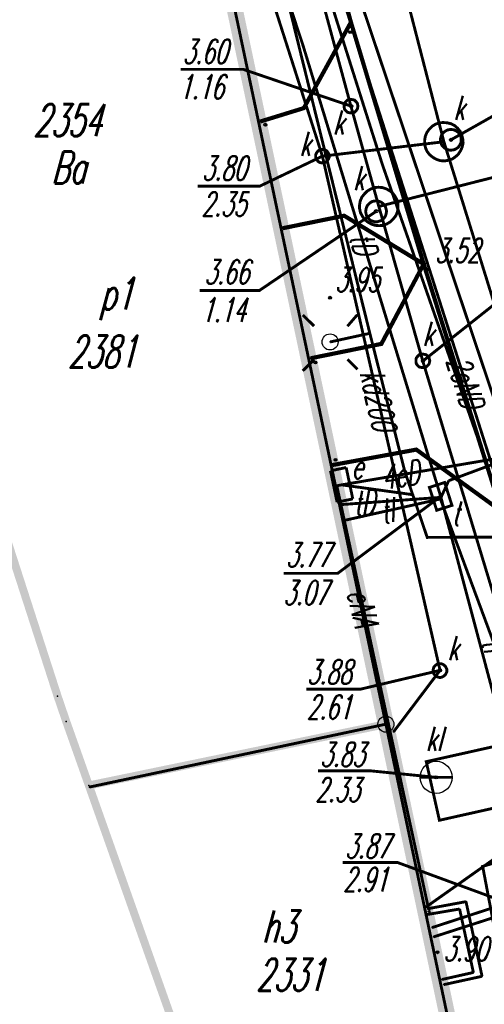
# Model space of a CAD drawing. Extents: x 6425777 to 6426103, y 6050596 to 6051176.
# Tile 42 of 72: x 6425803 to 6425818, y 6050941 to 6050972. Entities that reach past the tile are written whole.
import ezdxf

# ---------------------------------------------------------------- set-up
doc = ezdxf.new("R2010")
doc.units = 0
doc.header["$MEASUREMENT"] = 0
for name, pattern in [('BUR', [3, 2, -1]), ('GAP', [3, 2, -0.5, 0, -0.5]), ('GUZ', [1.5, 1, -0.5])]:
    doc.linetypes.add(name, pattern=pattern)
doc.layers.get('0').update_dxf_attribs({"linetype": 'CONTINUOUS'})
for name, color, linetype in [('202_punkt_graniczny', 7, 'CONTINUOUS'), ('210_oznaczenie_konturu_uzytku_gruntowego', 96, 'CONTINUOUS'), ('211_numer_dzialki_ewidencyjnej', 7, 'CONTINUOUS'), ('218_kontur_uzytku_gruntowego', 96, 'GUZ'), ('219_dzialka_ewidencyjna', 7, 'CONTINUOUS'), ('312_budynek_ewidencyjny', 7, 'CONTINUOUS'), ('312_oznaczenie_budynku_ewidencyjnego', 7, 'CONTINUOUS'), ('312_oznaczenie_budynku_ewidencyjnego_Atr124', 7, 'CONTINUOUS'), ('352_schody', 7, 'CONTINUOUS'), ('510_Podpora_jednoslupowa_symb__SEPOW', 7, 'CONTINUOUS'), ('GEO_KOM_szafa_elektroenergetyczna', 1, 'CONTINUOUS'), ('Granica_portu_morskiego', 141, 'BUR'), ('komora_podziemna___przewod_kanalizacyjny__powierzchnia_', 36, 'CONTINUOUS'), ('kraweznik__linia_', 7, 'CONTINUOUS'), ('latarnia__punkt_', 7, 'CONTINUOUS'), ('osadnik_kanalizacji_lokalnej__dol_Chambeau___punkt_', 36, 'CONTINUOUS'), ('osadnik_kanalizacji_lokalnej__dol_Chambeau___punkt__Atr17', 36, 'CONTINUOUS'), ('przewod_elektroenergetyczny__linia_', 1, 'CONTINUOUS'), ('przewod_elektroenergetyczny__linia__Atr1', 1, 'CONTINUOUS'), ('przewod_kanalizacyjny__linia_', 36, 'CONTINUOUS'), ('przewod_kanalizacyjny__linia__Atr1', 36, 'CONTINUOUS'), ('przewod_telekomunikacyjny__linia_', 30, 'CONTINUOUS'), ('przewod_telekomunikacyjny__linia__Atr1', 30, 'CONTINUOUS'), ('przewod_wodociagowy__linia_', 5, 'CONTINUOUS'), ('punkt_o_okreslonej_wysokosci__siec_kanalizacyjna_', 36, 'CONTINUOUS'), ('punkt_o_okreslonej_wysokosci__siec_kanalizacyjna__Atr2', 36, 'CONTINUOUS'), ('punkt_o_okreslonej_wysokosci__siec_kanalizacyjna__Atr3', 36, 'CONTINUOUS'), ('punkt_o_okreslonej_wysokosci__siec_telekomunikacyjna_', 30, 'CONTINUOUS'), ('punkt_o_okreslonej_wysokosci__siec_telekomunikacyjna__Atr2', 30, 'CONTINUOUS'), ('punkt_o_okreslonej_wysokosci__siec_telekomunikacyjna__Atr3', 30, 'CONTINUOUS'), ('punkt_wysokosciowy_sztuczny', 7, 'CONTINUOUS'), ('punkt_wysokosciowy_sztuczny_Atr2', 7, 'CONTINUOUS'), ('szafa_elektroenergetyczna__punkt_', 1, 'CONTINUOUS'), ('wlaz___siec_kanalizacyjna__powierzchnia_', 7, 'CONTINUOUS'), ('wlaz___siec_kanalizacyjna__powierzchnia__Atr17', 7, 'CONTINUOUS'), ('wlaz_prostokatny___siec_telekomunikacyjna__punkt_', 7, 'CONTINUOUS'), ('wlaz_prostokatny___siec_telekomunikacyjna__punkt__Atr17', 7, 'CONTINUOUS'), ('Zakres', 7, 'GAP')]:
    doc.layers.add(name, color=color, linetype=linetype)
doc.styles.get("Standard").update_dxf_attribs({"font": 'simplex.shx', "width": 0.85})

# ---------------------------------------------------------------- blocks, each defined once
blk = doc.blocks.new('202')
at = {"color": 0, "linetype": 'Continuous'}
blk.add_circle((0, 0), 0.5, dxfattribs=at)
blk = doc.blocks.new('801')
at = {"color": 0, "linetype": 'Continuous'}
blk.add_circle((0, 0), 0.1, dxfattribs=at)

msp = doc.modelspace()

# ---------------------------------------------------------------- linework, layer by layer
for p in [(6425813.34, 6050972.06), (6425813.32, 6050971.75), (6425811.85, 6050971.32), (6425813.34, 6050969.44), (6425813.35, 6050969.44), (6425811.87, 6050969.38), (6425810.51, 6050968.96), (6425810.67, 6050968.86), (6425816.24, 6050968.33), (6425816.46, 6050968.39), (6425812.45, 6050967.88), (6425814.32, 6050967.62), (6425814.13, 6050966.16), (6425814.21, 6050966.31), (6425813.13, 6050966.02), (6425811.21, 6050965.63), (6425815.61, 6050964.51), (6425815.71, 6050964.34), (6425812.69, 6050963.46), (6425812.69, 6050962.08), (6425813.93, 6050962.35), (6425814.29, 6050962.02), (6425812.08, 6050961.57), (6425812.23, 6050961.44), (6425815.58, 6050961.49), (6425815.59, 6050961.49), (6425815.38, 6050958.72), (6425812.86, 6050958.4), (6425812.77, 6050958.24), (6425815.02, 6050958.04), (6425816.39, 6050957.75), (6425812.9, 6050957.59), (6425813.05, 6050957.62), (6425815.29, 6050957.31), (6425816.13, 6050957.18), (6425816.14, 6050957.26), (6425816.15, 6050957.23), (6425812.98, 6050957), (6425813.09, 6050956.5), (6425815.72, 6050955.98), (6425816.12, 6050951.83), (6425804.19, 6050951.02), (6425804.46, 6050950.23), (6425814.43, 6050950.15), (6425814.67, 6050949.91), (6425805.165, 6050948.237), (6425816, 6050948.49), (6425805.183, 6050948.187), (6425817.45, 6050945.71), (6425816.93, 6050944.61), (6425815.68, 6050944.44), (6425815.74, 6050944.39), (6425815.75, 6050944.3), (6425815.78, 6050944.3), (6425816.73, 6050944.38), (6425815.73, 6050944.21), (6425815.87, 6050943.8), (6425815.92, 6050943.51), (6425816.04, 6050943.03), (6425817.16, 6050942.4), (6425816.18, 6050942.18), (6425817.43, 6050942.28), (6425816.24, 6050942.02)]:
    msp.add_point(p)
at = {"layer": '202_punkt_graniczny', "color": 7}
msp.add_point((6425814.43, 6050950.15), dxfattribs=at)
at = {"layer": '218_kontur_uzytku_gruntowego', "linetype": 'GUZ', "const_width": 0.09}
for points in [[(6425814.43, 6050950.15), (6425808.75, 6050977.04)], [(6425805.183, 6050948.187), (6425814.43, 6050950.15)], [(6425817.2, 6050937.01), (6425814.43, 6050950.15)]]:
    msp.add_lwpolyline(points, dxfattribs=at)
at = {"layer": '219_dzialka_ewidencyjna', "linetype": 'Continuous', "const_width": 0.09}
for points in [[(6425814.43, 6050950.15), (6425808.75, 6050977.04)], [(6425814.43, 6050950.15), (6425805.183, 6050948.187)], [(6425817.2, 6050937.01), (6425814.43, 6050950.15)]]:
    msp.add_lwpolyline(points, dxfattribs=at)
at = {"layer": '312_budynek_ewidencyjny', "linetype": 'Continuous', "const_width": 0.25}
for points in [[(6425808.75, 6050977.04), (6425814.43, 6050950.15)], [(6425814.43, 6050950.15), (6425805.165, 6050948.237)], [(6425814.43, 6050950.15), (6425817.34, 6050936.86)]]:
    msp.add_lwpolyline(points, dxfattribs=at)
at = {"layer": '352_schody', "linetype": 'Continuous', "const_width": 0.09}
for points in [[(6425815.74, 6050944.39), (6425816.93, 6050944.61)], [(6425816.93, 6050944.61), (6425817.43, 6050942.28)], [(6425816.73, 6050944.38), (6425815.73, 6050944.21)], [(6425817.16, 6050942.4), (6425816.73, 6050944.38)], [(6425816.18, 6050942.18), (6425817.16, 6050942.4)], [(6425817.43, 6050942.28), (6425816.24, 6050942.02)]]:
    msp.add_lwpolyline(points, dxfattribs=at)
at = {"layer": '510_Podpora_jednoslupowa_symb__SEPOW', "linetype": 'Continuous'}
msp.add_circle((6425812.69, 6050962.08), 0.25, dxfattribs=at)
at = {"layer": '510_Podpora_jednoslupowa_symb__SEPOW', "color": 7}
msp.add_point((6425812.69, 6050962.08), dxfattribs=at)
at = {"layer": 'Granica_portu_morskiego', "linetype": 'BUR', "const_width": 0.5}
msp.add_lwpolyline([(6425837.206, 6050782.962), (6425842.26, 6050792.88), (6425847.24, 6050802.62), (6425849.03, 6050809.03), (6425849.73, 6050815.27), (6425840.21, 6050858.23), (6425837.74, 6050869.84), (6425836.87, 6050873.27), (6425831.74, 6050872.2), (6425830.3, 6050878.59), (6425817.2, 6050937.01), (6425814.43, 6050950.15), (6425808.75, 6050977.04), (6425804.17, 6050997.97), (6425802.46, 6051005.79), (6425800.64, 6051014.43), (6425797.44, 6051028.28), (6425797.06, 6051028.03), (6425794.73, 6051037.78), (6425793.079, 6051044.668)], dxfattribs=at)
at = {"layer": 'komora_podziemna___przewod_kanalizacyjny__powierzchnia_', "linetype": 'Continuous', "const_width": 0.09}
for points in [[(6425816.47, 6050968.89), (6425816.35, 6050968.92), (6425816.22, 6050968.93), (6425816.1, 6050968.92), (6425815.98, 6050968.88), (6425815.87, 6050968.81), (6425815.78, 6050968.72), (6425815.71, 6050968.62), (6425815.66, 6050968.5), (6425815.64, 6050968.38), (6425815.64, 6050968.26), (6425815.67, 6050968.13), (6425815.72, 6050968.02), (6425815.8, 6050967.92), (6425815.9, 6050967.84), (6425816.01, 6050967.78), (6425816.13, 6050967.74), (6425816.25, 6050967.73), (6425816.38, 6050967.75), (6425816.5, 6050967.79), (6425816.6, 6050967.86), (6425816.69, 6050967.94), (6425816.76, 6050968.05), (6425816.81, 6050968.16), (6425816.84, 6050968.29), (6425816.83, 6050968.41), (6425816.8, 6050968.53), (6425816.75, 6050968.65), (6425816.67, 6050968.75), (6425816.58, 6050968.83)], [(6425814.44, 6050966.86), (6425814.32, 6050966.9), (6425814.2, 6050966.91), (6425814.07, 6050966.9), (6425813.95, 6050966.85), (6425813.85, 6050966.79), (6425813.76, 6050966.7), (6425813.68, 6050966.6), (6425813.63, 6050966.48), (6425813.61, 6050966.36), (6425813.61, 6050966.24), (6425813.64, 6050966.11), (6425813.7, 6050966), (6425813.77, 6050965.9), (6425813.87, 6050965.82), (6425813.98, 6050965.76), (6425814.1, 6050965.72), (6425814.22, 6050965.71), (6425814.35, 6050965.72), (6425814.47, 6050965.77), (6425814.57, 6050965.83), (6425814.66, 6050965.92), (6425814.74, 6050966.02), (6425814.79, 6050966.14), (6425814.81, 6050966.26), (6425814.81, 6050966.38), (6425814.78, 6050966.51), (6425814.72, 6050966.62), (6425814.65, 6050966.72), (6425814.55, 6050966.8)], [(6425815.69, 6050948.98), (6425816.1, 6050947.15), (6425818.47, 6050947.68), (6425818.06, 6050949.51)]]:
    msp.add_lwpolyline(points, close=True, dxfattribs=at)
at = {"layer": 'kraweznik__linia_', "linetype": 'Continuous', "const_width": 0.13}
for points in [[(6425833.89, 6050898.76), (6425829.91, 6050916.24), (6425828.06, 6050924.06), (6425827.18, 6050927.44), (6425826.7, 6050928.69), (6425826.18, 6050929.6), (6425825.62, 6050930.32), (6425824.86, 6050931.04), (6425823.84, 6050931.69), (6425822.67, 6050931.98), (6425821.56, 6050931.85), (6425818.39, 6050931.16), (6425817.27, 6050936.7), (6425819.12, 6050937.12), (6425820.17, 6050937.59), (6425821.19, 6050938.46), (6425822.14, 6050939.87), (6425822.53, 6050941.32), (6425822.52, 6050942.77), (6425818.03, 6050956.8), (6425815.61, 6050964.51), (6425813.34, 6050972.06), (6425812.93, 6050973.56)], [(6425810.51, 6050968.96), (6425811.87, 6050969.38), (6425813.34, 6050972.06)], [(6425812.08, 6050961.57), (6425814.29, 6050962.02), (6425815.61, 6050964.51), (6425813.13, 6050966.02), (6425811.21, 6050965.63)], [(6425818.03, 6050956.8), (6425815.38, 6050958.72), (6425812.77, 6050958.24)]]:
    msp.add_lwpolyline(points, dxfattribs=at)
at = {"layer": 'latarnia__punkt_', "linetype": 'Continuous', "const_width": 0.09}
for points in [[(6425813.231, 6050962.571), (6425813.539, 6050962.93)], [(6425811.84, 6050962.923), (6425812.191, 6050962.576)], [(6425812.189, 6050961.527), (6425811.835, 6050961.176)], [(6425813.231, 6050961.537), (6425813.541, 6050961.226)]]:
    msp.add_lwpolyline(points, dxfattribs=at)
at = {"layer": 'latarnia__punkt_', "color": 7}
msp.add_point((6425812.69, 6050962.08), dxfattribs=at)
at = {"layer": 'osadnik_kanalizacji_lokalnej__dol_Chambeau___punkt_', "linetype": 'Continuous', "const_width": 0.09}
msp.add_lwpolyline([(6425815.5, 6050948.49), (6425816.497, 6050948.49)], dxfattribs=at)
at = {"layer": 'osadnik_kanalizacji_lokalnej__dol_Chambeau___punkt_', "linetype": 'Continuous'}
msp.add_circle((6425816, 6050948.49), 0.5, dxfattribs=at)
at = {"layer": 'osadnik_kanalizacji_lokalnej__dol_Chambeau___punkt_', "color": 7}
msp.add_point((6425816, 6050948.49), dxfattribs=at)
at = {"layer": 'przewod_elektroenergetyczny__linia_', "linetype": 'Continuous', "const_width": 0.09}
for points in [[(6425852.55, 6050919.92), (6425852.11, 6050921.28), (6425828.12, 6050915.88), (6425826.95, 6050916.66), (6425824.29, 6050929.23), (6425822.35, 6050938.18), (6425818.03, 6050957.33), (6425812.19, 6050975.61), (6425808.35, 6050980.47), (6425805.25, 6050995.19)], [(6425855.16, 6050908.85), (6425855.13, 6050907.77), (6425847.66, 6050904.96), (6425840.7, 6050902.18), (6425830.04, 6050899.92), (6425826.24, 6050913.95), (6425824.21, 6050921.22), (6425823.67, 6050932.37), (6425824.11, 6050940.41), (6425819.79, 6050951.92), (6425814.32, 6050967.62), (6425811.03, 6050978), (6425808.7, 6050979.51), (6425805.84, 6050995.18)], [(6425845.99, 6050918.47), (6425845.62, 6050919.89), (6425827.03, 6050916.19), (6425826.15, 6050918.19), (6425825.62, 6050922.46), (6425824.07, 6050932.66), (6425824.48, 6050941.75), (6425820.43, 6050952.48), (6425812.06, 6050977.44), (6425807.58, 6050995.12)], [(6425809.66, 6050979.65), (6425813.93, 6050962.35), (6425815.02, 6050958.04), (6425815.72, 6050955.98), (6425817.85, 6050955.99), (6425819.84, 6050946.44), (6425817.45, 6050945.71), (6425818.66, 6050939.34), (6425818.55, 6050938.09), (6425820.63, 6050930.82), (6425820.86, 6050930.3), (6425821.92, 6050930.56), (6425822.89, 6050927.49), (6425825.93, 6050927.43), (6425826.63, 6050925.34), (6425827.41, 6050925.54), (6425829.93, 6050915.4), (6425828.95, 6050915.13), (6425833.01, 6050897.26)], [(6425812.69, 6050962.08), (6425813.93, 6050962.35)], [(6425813.05, 6050957.62), (6425818.4, 6050958.53)], [(6425813.05, 6050957.62), (6425812.9, 6050957.59), (6425815.78, 6050944.3), (6425815.75, 6050944.3)], [(6425815.29, 6050957.31), (6425813.05, 6050957.62)]]:
    msp.add_lwpolyline(points, dxfattribs=at)
at = {"layer": 'przewod_kanalizacyjny__linia_', "linetype": 'Continuous', "const_width": 0.09}
for points in [[(6425816.24, 6050968.33), (6425810.04, 6050992.39), (6425806.27, 6051008.79), (6425801.82, 6051029.06), (6425800.52, 6051034.96), (6425796.127, 6051053.23)], [(6425803.65, 6051009.4), (6425804.63, 6051005.14), (6425806.68, 6050995.94), (6425810.79, 6050978.88), (6425813.34, 6050969.44), (6425814.21, 6050966.31), (6425815.58, 6050961.49), (6425820.85, 6050944.08), (6425822.61, 6050935.95), (6425826.34, 6050928.05), (6425828.65, 6050919.64), (6425833.72, 6050897.2), (6425835.7, 6050887.59), (6425838.08, 6050878.57), (6425839.01, 6050874.38), (6425838.32, 6050871.66)], [(6425808.91, 6050976.88), (6425809.72, 6050976.42), (6425812.45, 6050967.88)], [(6425814.21, 6050966.31), (6425829.95, 6050970.31)], [(6425812.45, 6050967.88), (6425816.24, 6050968.33)], [(6425816.24, 6050968.33), (6425823.91, 6050943.66), (6425827.04, 6050934.49), (6425833.41, 6050908.69), (6425835.86, 6050897.11), (6425839.88, 6050878.88)], [(6425814.67, 6050949.91), (6425816.12, 6050951.83), (6425812.45, 6050967.88)], [(6425815.92, 6050943.51), (6425857.65, 6050956.97)]]:
    msp.add_lwpolyline(points, dxfattribs=at)
at = {"layer": 'przewod_telekomunikacyjny__linia_', "linetype": 'Continuous', "const_width": 0.09}
for points in [[(6425834.59, 6050890.56), (6425832.08, 6050899.43), (6425828.89, 6050910.78), (6425827.08, 6050916.85), (6425823.05, 6050931.01), (6425819.08, 6050946.21), (6425816.14, 6050957.26), (6425811.85, 6050971.32), (6425809.67, 6050977.93)], [(6425816.39, 6050957.75), (6425819.16, 6050958.78)], [(6425812.98, 6050957), (6425816.15, 6050957.23), (6425816.39, 6050957.75)], [(6425816.13, 6050957.18), (6425813.09, 6050956.5)], [(6425816.13, 6050957.18), (6425818.36, 6050951.16), (6425819.12, 6050946.87), (6425815.68, 6050944.44)]]:
    msp.add_lwpolyline(points, dxfattribs=at)
at = {"layer": 'przewod_wodociagowy__linia_', "linetype": 'Continuous', "const_width": 0.09}
msp.add_lwpolyline([(6425820.62, 6050945.35), (6425815.87, 6050943.8)], dxfattribs=at)
at = {"layer": 'punkt_o_okreslonej_wysokosci__siec_kanalizacyjna_', "color": 34}
for p in [(6425813.35, 6050969.44), (6425816.46, 6050968.39), (6425812.45, 6050967.88), (6425814.13, 6050966.16), (6425815.59, 6050961.49), (6425816.12, 6050951.83), (6425816, 6050948.49)]:
    msp.add_point(p, dxfattribs=at)
at = {"layer": 'punkt_o_okreslonej_wysokosci__siec_kanalizacyjna__Atr2', "linetype": 'Continuous', "const_width": 0.09}
for points in [[(6425813.35, 6050969.44), (6425809.981, 6050970.59), (6425808.029, 6050970.591)], [(6425816.46, 6050968.39), (6425819.89, 6050970.33), (6425821.818, 6050970.33)], [(6425812.45, 6050967.88), (6425810.49, 6050966.94), (6425808.562, 6050966.94)], [(6425814.13, 6050966.16), (6425810.49, 6050963.69), (6425808.626, 6050963.69)], [(6425815.59, 6050961.49), (6425818.18, 6050963.546), (6425819.864, 6050963.546)], [(6425816.12, 6050951.83), (6425813.63, 6050951.24), (6425811.951, 6050951.241)], [(6425816, 6050948.49), (6425813.98, 6050948.69), (6425812.31, 6050948.69)], [(6425818.69, 6050944.4), (6425814.8, 6050945.83), (6425813.08, 6050945.83)]]:
    msp.add_lwpolyline(points, dxfattribs=at)
at = {"layer": 'punkt_o_okreslonej_wysokosci__siec_telekomunikacyjna_', "color": 30}
msp.add_point((6425816.14, 6050957.26), dxfattribs=at)
at = {"layer": 'punkt_o_okreslonej_wysokosci__siec_telekomunikacyjna__Atr2', "linetype": 'Continuous', "const_width": 0.09}
msp.add_lwpolyline([(6425816.14, 6050957.26), (6425812.93, 6050954.86), (6425811.24, 6050954.86)], dxfattribs=at)
at = {"layer": 'punkt_wysokosciowy_sztuczny', "linetype": 'Continuous'}
for centre in [(6425813.32, 6050971.75), (6425810.67, 6050968.86), (6425815.71, 6050964.34), (6425812.69, 6050963.46), (6425812.23, 6050961.44), (6425812.86, 6050958.4), (6425816.04, 6050943.03)]:
    msp.add_circle(centre, 0.045, dxfattribs=at)
at = {"layer": 'szafa_elektroenergetyczna__punkt_', "linetype": 'Continuous', "const_width": 0.09}
for points in [[(6425813.192, 6050958.161), (6425812.702, 6050958.058)], [(6425812.908, 6050957.079), (6425812.702, 6050958.058)], [(6425813.398, 6050957.182), (6425813.192, 6050958.161)], [(6425813.398, 6050957.182), (6425812.908, 6050957.079)]]:
    msp.add_lwpolyline(points, dxfattribs=at)
at = {"layer": 'wlaz___siec_kanalizacyjna__powierzchnia_', "linetype": 'Continuous', "const_width": 0.09}
for points in [[(6425813.56, 6050969.44), (6425813.55, 6050969.48), (6425813.54, 6050969.53), (6425813.51, 6050969.57), (6425813.48, 6050969.6), (6425813.45, 6050969.63), (6425813.41, 6050969.64), (6425813.36, 6050969.65), (6425813.32, 6050969.65), (6425813.27, 6050969.64), (6425813.23, 6050969.63), (6425813.2, 6050969.6), (6425813.17, 6050969.57), (6425813.14, 6050969.53), (6425813.13, 6050969.48), (6425813.13, 6050969.44), (6425813.13, 6050969.4), (6425813.14, 6050969.35), (6425813.17, 6050969.31), (6425813.2, 6050969.28), (6425813.23, 6050969.25), (6425813.27, 6050969.24), (6425813.32, 6050969.23), (6425813.36, 6050969.23), (6425813.41, 6050969.24), (6425813.45, 6050969.25), (6425813.48, 6050969.28), (6425813.51, 6050969.31), (6425813.54, 6050969.35), (6425813.55, 6050969.4)], [(6425816.78, 6050968.39), (6425816.78, 6050968.46), (6425816.75, 6050968.52), (6425816.72, 6050968.58), (6425816.68, 6050968.63), (6425816.62, 6050968.67), (6425816.56, 6050968.7), (6425816.49, 6050968.71), (6425816.42, 6050968.71), (6425816.36, 6050968.7), (6425816.3, 6050968.67), (6425816.24, 6050968.63), (6425816.19, 6050968.58), (6425816.16, 6050968.52), (6425816.14, 6050968.46), (6425816.13, 6050968.39), (6425816.14, 6050968.32), (6425816.16, 6050968.26), (6425816.19, 6050968.2), (6425816.24, 6050968.15), (6425816.3, 6050968.11), (6425816.36, 6050968.08), (6425816.42, 6050968.07), (6425816.49, 6050968.07), (6425816.56, 6050968.08), (6425816.62, 6050968.11), (6425816.68, 6050968.15), (6425816.72, 6050968.2), (6425816.75, 6050968.26), (6425816.78, 6050968.32)], [(6425812.66, 6050967.88), (6425812.66, 6050967.92), (6425812.64, 6050967.97), (6425812.62, 6050968), (6425812.59, 6050968.04), (6425812.56, 6050968.06), (6425812.52, 6050968.08), (6425812.47, 6050968.09), (6425812.43, 6050968.09), (6425812.38, 6050968.08), (6425812.34, 6050968.06), (6425812.31, 6050968.04), (6425812.28, 6050968), (6425812.26, 6050967.97), (6425812.24, 6050967.92), (6425812.24, 6050967.88), (6425812.24, 6050967.84), (6425812.26, 6050967.79), (6425812.28, 6050967.76), (6425812.31, 6050967.72), (6425812.34, 6050967.7), (6425812.38, 6050967.68), (6425812.43, 6050967.67), (6425812.47, 6050967.67), (6425812.52, 6050967.68), (6425812.56, 6050967.7), (6425812.59, 6050967.72), (6425812.62, 6050967.76), (6425812.64, 6050967.79), (6425812.66, 6050967.84)], [(6425814.45, 6050966.16), (6425814.44, 6050966.22), (6425814.42, 6050966.29), (6425814.39, 6050966.35), (6425814.34, 6050966.4), (6425814.29, 6050966.44), (6425814.22, 6050966.47), (6425814.16, 6050966.48), (6425814.09, 6050966.48), (6425814.02, 6050966.47), (6425813.96, 6050966.44), (6425813.91, 6050966.4), (6425813.86, 6050966.35), (6425813.83, 6050966.29), (6425813.81, 6050966.22), (6425813.8, 6050966.16), (6425813.81, 6050966.09), (6425813.83, 6050966.02), (6425813.86, 6050965.97), (6425813.91, 6050965.91), (6425813.96, 6050965.87), (6425814.02, 6050965.85), (6425814.09, 6050965.83), (6425814.16, 6050965.83), (6425814.22, 6050965.85), (6425814.29, 6050965.87), (6425814.34, 6050965.91), (6425814.39, 6050965.97), (6425814.42, 6050966.02), (6425814.44, 6050966.09)], [(6425815.8, 6050961.49), (6425815.79, 6050961.53), (6425815.78, 6050961.58), (6425815.75, 6050961.62), (6425815.72, 6050961.65), (6425815.69, 6050961.68), (6425815.65, 6050961.69), (6425815.6, 6050961.7), (6425815.56, 6050961.7), (6425815.51, 6050961.69), (6425815.47, 6050961.68), (6425815.44, 6050961.65), (6425815.41, 6050961.62), (6425815.38, 6050961.58), (6425815.37, 6050961.53), (6425815.37, 6050961.49), (6425815.37, 6050961.45), (6425815.38, 6050961.4), (6425815.41, 6050961.36), (6425815.44, 6050961.33), (6425815.47, 6050961.3), (6425815.51, 6050961.29), (6425815.56, 6050961.28), (6425815.6, 6050961.28), (6425815.65, 6050961.29), (6425815.69, 6050961.3), (6425815.72, 6050961.33), (6425815.75, 6050961.36), (6425815.78, 6050961.4), (6425815.79, 6050961.45)], [(6425816.33, 6050951.82), (6425816.33, 6050951.87), (6425816.31, 6050951.91), (6425816.29, 6050951.95), (6425816.26, 6050951.98), (6425816.22, 6050952.01), (6425816.18, 6050952.03), (6425816.14, 6050952.04), (6425816.09, 6050952.04), (6425816.05, 6050952.03), (6425816.01, 6050952.01), (6425815.97, 6050951.98), (6425815.94, 6050951.95), (6425815.92, 6050951.91), (6425815.91, 6050951.87), (6425815.9, 6050951.82), (6425815.91, 6050951.78), (6425815.92, 6050951.74), (6425815.94, 6050951.7), (6425815.97, 6050951.67), (6425816.01, 6050951.64), (6425816.05, 6050951.62), (6425816.09, 6050951.61), (6425816.14, 6050951.61), (6425816.18, 6050951.62), (6425816.22, 6050951.64), (6425816.26, 6050951.67), (6425816.29, 6050951.7), (6425816.31, 6050951.74), (6425816.33, 6050951.78)]]:
    msp.add_lwpolyline(points, close=True, dxfattribs=at)
at = {"layer": 'wlaz_prostokatny___siec_telekomunikacyjna__punkt_', "color": 7, "linetype": 'Continuous', "const_width": 0.09}
msp.add_lwpolyline([(6425815.788, 6050957.541), (6425816.016, 6050956.827), (6425816.492, 6050956.979), (6425816.264, 6050957.693)], close=True, dxfattribs=at)
at = {"layer": 'Zakres', "linetype": 'GAP', "const_width": 0.25}
msp.add_lwpolyline([(6425797.72, 6050972.92), (6425798.83, 6050969.02), (6425798.85, 6050968.92), (6425800.16, 6050964.4), (6425801.87, 6050958.46), (6425802.16, 6050957.42), (6425802.54, 6050956.13), (6425804.19, 6050951.02), (6425804.46, 6050950.23), (6425809.09, 6050937.15), (6425814.47, 6050916.6), (6425814.87, 6050915.2), (6425815.43, 6050913.42), (6425815.44, 6050913.38), (6425816.35, 6050910.52), (6425818.63, 6050900.57), (6425818.78, 6050899.93), (6425819.81, 6050895.85), (6425819.82, 6050895.81), (6425826.22, 6050870.59), (6425827.46, 6050868), (6425837.87, 6050823.64)], dxfattribs=at)

# ---------------------------------------------------------------- block references
at = {"layer": '202_punkt_graniczny', "color": 7, "linetype": 'Continuous', "xscale": 0.5, "yscale": 0.5, "zscale": 0.5}
msp.add_blockref('202', (6425814.43, 6050950.15), dxfattribs=at)
at = {"layer": 'punkt_o_okreslonej_wysokosci__siec_kanalizacyjna_', "color": 34, "linetype": 'Continuous', "xscale": 0.5, "yscale": 0.5, "zscale": 0.5}
for p in [(6425813.35, 6050969.44), (6425816.46, 6050968.39), (6425812.45, 6050967.88), (6425814.13, 6050966.16), (6425815.59, 6050961.49), (6425816.12, 6050951.83), (6425816, 6050948.49)]:
    msp.add_blockref('801', p, dxfattribs=at)
at = {"layer": 'punkt_o_okreslonej_wysokosci__siec_telekomunikacyjna_', "color": 30, "linetype": 'Continuous', "xscale": 0.5, "yscale": 0.5, "zscale": 0.5, "rotation": 287.74}
msp.add_blockref('801', (6425816.14, 6050957.26), dxfattribs=at)

# ---------------------------------------------------------------- texts
at = {"layer": '210_oznaczenie_konturu_uzytku_gruntowego', "oblique": 15, "width": 0.62}
msp.add_text('Ba', height=1, dxfattribs=at).set_placement((6425804, 6050967.03))
at = {"layer": '211_numer_dzialki_ewidencyjnej', "oblique": 15, "width": 0.62}
msp.add_text('2354', height=1, dxfattribs=at).set_placement((6425803.44, 6050968.5))
at = {"layer": '312_oznaczenie_budynku_ewidencyjnego', "oblique": 15, "width": 0.62}
for s, p in [('2381', (6425804.52, 6050961.28)), ('2331', (6425810.39, 6050941.83))]:
    msp.add_text(s, height=1, dxfattribs=at).set_placement(p)
at = {"layer": '312_oznaczenie_budynku_ewidencyjnego_Atr124', "oblique": 15, "width": 0.62}
for s, p in [('p1', (6425805.51, 6050963.09)), ('h3', (6425810.57, 6050943.33))]:
    msp.add_text(s, height=1, dxfattribs=at).set_placement(p)
at = {"layer": 'GEO_KOM_szafa_elektroenergetyczna', "oblique": 15, "width": 0.62}
msp.add_text('e', height=0.75, dxfattribs=at).set_placement((6425813.36, 6050957.81))
at = {"layer": 'osadnik_kanalizacji_lokalnej__dol_Chambeau___punkt__Atr17', "oblique": 15, "width": 0.62}
msp.add_text('kl', height=0.75, dxfattribs=at).set_placement((6425815.681, 6050949.316))
at = {"layer": 'przewod_elektroenergetyczny__linia__Atr1', "oblique": 15, "width": 0.62}
for s, rotation, p in [('2eND', 287.7, (6425816.306, 6050961.492)), ('4eD', 9.7, (6425814.359, 6050957.463)), ('eNA', 283, (6425813.211, 6050954.267))]:
    msp.add_text(s, height=0.75, rotation=rotation, dxfattribs=at).set_placement(p)
at = {"layer": 'przewod_kanalizacyjny__linia__Atr1', "oblique": 15, "width": 0.62}
msp.add_text('kd200', height=0.75, rotation=282.9, dxfattribs=at).set_placement((6425813.611, 6050961.124))
at = {"layer": 'przewod_telekomunikacyjny__linia__Atr1', "oblique": 15, "width": 0.62}
for s, rotation, p in [('tD', 287, (6425813.283, 6050965.361)), ('tD', 4.2, (6425813.446, 6050956.665)), ('tI', 12.6, (6425814.343, 6050956.392)), ('tI', 290.3, (6425817.388, 6050952.71))]:
    msp.add_text(s, height=0.75, rotation=rotation, dxfattribs=at).set_placement(p)
at = {"layer": 'punkt_o_okreslonej_wysokosci__siec_kanalizacyjna__Atr2', "oblique": 15, "width": 0.62}
for s, p in [('3.60', (6425808.093, 6050970.772)), ('3.80', (6425808.69, 6050967.13)), ('3.66', (6425808.77, 6050963.89)), ('3.88', (6425811.969, 6050951.405)), ('3.83', (6425812.38, 6050948.83)), ('3.87', (6425813.16, 6050945.97))]:
    msp.add_text(s, height=0.75, dxfattribs=at).set_placement(p)
at = {"layer": 'punkt_o_okreslonej_wysokosci__siec_kanalizacyjna__Atr3', "oblique": 15, "width": 0.62}
for s, p in [('1.16', (6425807.981, 6050969.67)), ('2.35', (6425808.68, 6050966.01)), ('1.14', (6425808.67, 6050962.71)), ('2.61', (6425811.963, 6050950.31)), ('2.33', (6425812.23, 6050947.73)), ('2.91', (6425813.1, 6050944.93))]:
    msp.add_text(s, height=0.75, dxfattribs=at).set_placement(p)
at = {"layer": 'punkt_o_okreslonej_wysokosci__siec_telekomunikacyjna__Atr2', "oblique": 15, "width": 0.62}
msp.add_text('3.77', height=0.75, dxfattribs=at).set_placement((6425811.31, 6050955.06))
at = {"layer": 'punkt_o_okreslonej_wysokosci__siec_telekomunikacyjna__Atr3', "oblique": 15, "width": 0.62}
msp.add_text('3.07', height=0.75, dxfattribs=at).set_placement((6425811.23, 6050953.88))
at = {"layer": 'punkt_wysokosciowy_sztuczny_Atr2', "oblique": 15, "width": 0.62}
for s, p in [('3.52', (6425815.96, 6050964.56)), ('3.95', (6425812.84, 6050963.65)), ('3.90', (6425816.22, 6050942.76))]:
    msp.add_text(s, height=0.75, dxfattribs=at).set_placement(p)
at = {"layer": 'wlaz___siec_kanalizacyjna__powierzchnia__Atr17', "oblique": 15, "width": 0.62}
for p in [(6425816.547, 6050969.018), (6425812.784, 6050968.555), (6425811.743, 6050967.89), (6425813.415, 6050966.819), (6425815.581, 6050961.96), (6425816.36, 6050952.15)]:
    msp.add_text('k', height=0.75, dxfattribs=at).set_placement(p)
at = {"layer": 'wlaz_prostokatny___siec_telekomunikacyjna__punkt__Atr17', "oblique": 15, "width": 0.62}
msp.add_text('t', height=0.75, dxfattribs=at).set_placement((6425816.49, 6050956.35))

doc.saveas('drawing.dxf')
